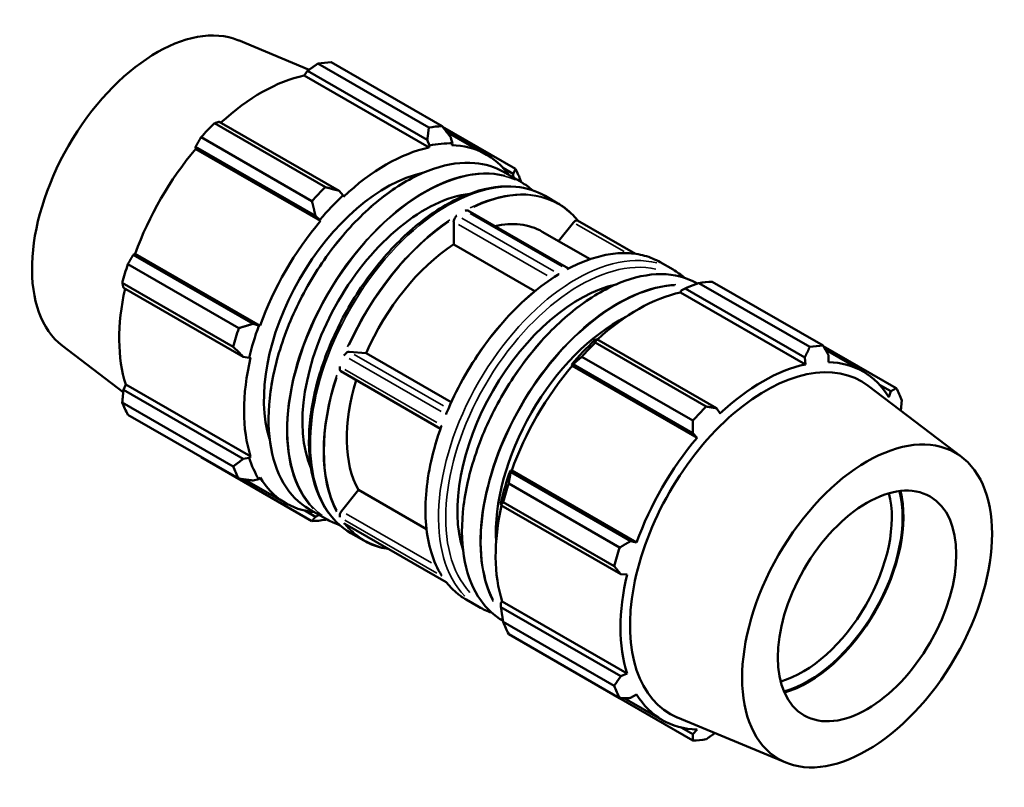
# Model space of a CAD drawing. Header units: inches. Extents: x -6.9 to 56.2, y -12.4 to 36.1.
# Tile 7 of 7: x 42.6 to 56.2, y 25.5 to 36.1. Entities that reach past the tile are written whole.
import ezdxf

# ---------------------------------------------------------------- set-up
doc = ezdxf.new("R2010")
doc.units = ezdxf.units.IN
doc.header["$MEASUREMENT"] = 0
doc.layers.add('Visible (ANSI)', color=7, linetype='Continuous', lineweight=50)
doc.layers.add('Visible Narrow (ANSI)', color=7, linetype='Continuous', lineweight=35)

msp = doc.modelspace()

# ---------------------------------------------------------------- linework, layer by layer
at = {"layer": 'Visible (ANSI)'}
for p, q in [((45.64, 35.818), (46.619, 35.411)), ((46.739, 35.496), (48.274, 34.612)), ((48.459, 34.63), (46.924, 35.514)), ((46.596, 35.395), (46.549, 35.33)), ((48.277, 34.335), (46.549, 35.33)), ((48.253, 34.441), (46.596, 35.395)), ((46.843, 33.788), (45.308, 34.671)), ((45.376, 34.692), (47.033, 33.738)), ((48.465, 34.622), (49.471, 34.042)), ((45.123, 34.477), (46.658, 33.593)), ((48.515, 34.558), (49.073, 34.236)), ((48.58, 34.472), (48.603, 34.393)), ((45.049, 34.347), (45.05, 34.315)), ((46.706, 33.393), (45.049, 34.347)), ((48.283, 34.362), (48.253, 34.441)), ((48.277, 34.335), (48.283, 34.362)), ((48.603, 34.393), (48.593, 34.366)), ((46.777, 33.32), (45.05, 34.315)), ((49.443, 33.971), (49.3, 34.054)), ((49.306, 33.999), (49.555, 33.855)), ((49.447, 33.917), (49.443, 33.971)), ((47.033, 33.738), (47.088, 33.674)), ((47.088, 33.674), (47.094, 33.654)), ((49.882, 33.667), (50.061, 33.564)), ((46.768, 33.336), (46.706, 33.393)), ((50.208, 32.662), (48.815, 33.464)), ((46.777, 33.32), (46.768, 33.336)), ((48.618, 33.31), (48.618, 32.997)), ((50.275, 33.299), (50.069, 33.042)), ((51.131, 32.866), (50.333, 33.326)), ((49.843, 33.172), (50.504, 32.791)), ((48.618, 32.997), (49.742, 32.35)), ((44.214, 32.867), (44.186, 32.852)), ((44.186, 32.852), (45.843, 31.898)), ((45.941, 31.872), (44.214, 32.867)), ((45.646, 31.839), (44.111, 32.723)), ((51.475, 32.75), (51.654, 32.647)), ((44.034, 32.466), (45.569, 31.582)), ((51.981, 32.458), (51.988, 32.454)), ((53.543, 31.578), (52.008, 32.462)), ((52.192, 32.48), (53.727, 31.596)), ((45.707, 31.442), (44.05, 32.396)), ((51.756, 32.332), (51.763, 32.358)), ((51.756, 32.332), (53.484, 31.337)), ((51.763, 32.358), (51.818, 32.388)), ((51.818, 32.388), (53.475, 31.434)), ((45.843, 31.898), (45.923, 31.873)), ((45.923, 31.873), (45.941, 31.872)), ((50.597, 31.685), (50.567, 31.67)), ((50.576, 31.638), (52.111, 30.754)), ((52.254, 30.731), (50.597, 31.685)), ((43.207, 31.593), (44.047, 30.953)), ((47.406, 31.491), (47.172, 31.512)), ((47.406, 31.491), (48.584, 30.813)), ((54.74, 31.009), (53.731, 31.589)), ((53.761, 31.537), (54.28, 31.238)), ((53.801, 31.367), (53.802, 31.465)), ((45.79, 31.426), (45.707, 31.442)), ((45.81, 31.43), (45.79, 31.426)), ((50.247, 31.333), (50.27, 31.34)), ((50.257, 31.317), (50.247, 31.333)), ((50.27, 31.34), (51.927, 30.386)), ((51.926, 30.559), (50.391, 31.443)), ((53.475, 31.434), (53.484, 31.337)), ((48.436, 30.448), (47.056, 31.243)), ((50.257, 31.317), (51.985, 30.322)), ((44.082, 31.058), (44.05, 30.985)), ((45.81, 30.063), (44.082, 31.058)), ((54.507, 31.055), (54.665, 30.965)), ((44.05, 30.985), (45.707, 30.031)), ((55.644, 30.057), (54.352, 31.041)), ((54.665, 30.965), (54.637, 30.882)), ((45.569, 29.926), (44.034, 30.81)), ((52.302, 30.656), (52.254, 30.731)), ((44.111, 30.641), (45.646, 29.757)), ((51.927, 30.386), (51.985, 30.322)), ((46.658, 29.17), (45.123, 30.053)), ((45.707, 30.031), (45.79, 30.044)), ((45.79, 30.044), (45.81, 30.063)), ((49.407, 29.845), (49.402, 29.869)), ((49.402, 29.869), (49.421, 29.868)), ((51.064, 28.891), (49.407, 29.845)), ((49.421, 29.868), (51.149, 28.873)), ((45.726, 29.746), (46.298, 29.417)), ((45.923, 29.751), (45.843, 29.731)), ((45.941, 29.773), (45.923, 29.751)), ((47.301, 29.601), (47.066, 29.309)), ((47.301, 29.601), (48.242, 29.058)), ((49.379, 29.689), (50.914, 28.805)), ((49.27, 29.422), (49.272, 29.389)), ((50.838, 28.548), (49.303, 29.432)), ((46.558, 29.315), (46.706, 29.23)), ((46.62, 29.335), (46.869, 29.191)), ((49.272, 29.389), (50.929, 28.435)), ((46.706, 29.23), (46.758, 29.255)), ((48.516, 28.325), (47.111, 29.134)), ((47.196, 29.003), (47.375, 28.9)), ((51.149, 28.873), (51.064, 28.891)), ((50.929, 28.435), (51.018, 28.432)), ((48.789, 28.086), (48.968, 27.983)), ((49.27, 28.04), (49.29, 28.059)), ((49.29, 28.059), (51.018, 27.064)), ((49.272, 27.978), (49.27, 28.04)), ((50.929, 27.024), (49.272, 27.978)), ((49.295, 27.794), (49.3, 27.792)), ((49.303, 27.777), (50.838, 26.893)), ((50.914, 26.723), (49.379, 27.607)), ((50.391, 27.02), (51.926, 26.136)), ((51.018, 27.064), (50.929, 27.024)), ((50.975, 26.723), (51.505, 26.418)), ((51.064, 26.724), (51.149, 26.774)), ((53.211, 25.832), (51.712, 26.455)), ((51.927, 26.223), (51.766, 26.316)), ((51.985, 26.289), (51.927, 26.223))]:
    msp.add_line(p, q, dxfattribs=at)
for centre, major_axis, start_param, end_param in [((44.514, 33.653), (1.22, 2.118), 0.074532, 3.06706), ((46.024, 32.784), (1.492, 2.591), 0.343502, 0.438029), ((45.958, 32.822), (-1.388, -2.41), 3.619624, 4.213542), ((46.024, 32.784), (-1.492, -2.591), 4.270492, 4.36502), ((47.559, 31.9), (1.492, 2.591), 0.343502, 0.438029), ((47.685, 31.827), (1.388, 2.41), 0.478032, 1.088897), ((47.685, 31.827), (1.403, 2.436), 0.303499, 0.478032), ((47.685, 31.827), (1.388, 2.41), 6.028497, 6.586684), ((45.958, 32.822), (-1.388, -2.41), 4.405023, 5.015888), ((47.685, 31.827), (-1.194, -2.073), 3.622704, 5.802074), ((47.559, 31.9), (1.492, 2.591), 5.841289, 5.935816), ((47.559, 31.9), (1.492, 2.591), 1.1289, 1.223427), ((48.218, 31.52), (-1.194, -2.073), 3.549797, 5.874981), ((47.685, 31.827), (-1.403, -2.436), 4.23049, 4.405023), ((48.667, 33.338), (-0.0349, -0.0605), 4.440986, 5.495853), ((48.78, 33.403), (0.0349, 0.0605), 0, 0.267535), ((47.685, 31.827), (1.388, 2.41), 1.26343, 1.874295), ((48.724, 31.229), (1.119, 1.943), 0, 0.486588), ((50.3, 33.264), (0.0349, 0.0605), 0.252196, 1.307063), ((48.724, 31.229), (-1.119, -1.943), 3.991773, 4.905539), ((46.024, 32.784), (-1.492, -2.591), 5.055891, 5.150418), ((50.361, 30.286), (-1.194, -2.073), 3.622704, 5.802074), ((51.292, 29.75), (1.492, 2.591), 0.343502, 0.438029), ((45.958, 32.822), (-1.388, -2.41), 5.207208, 5.801286), ((51.165, 29.823), (1.388, 2.41), 0.478032, 1.071949), ((47.685, 31.827), (-1.403, -2.436), 5.015888, 5.190421), ((50.893, 29.98), (-1.194, -2.073), 3.863192, 5.561586), ((47.559, 31.9), (1.492, 2.591), 1.914298, 2.008825), ((51.165, 29.823), (-1.403, -2.436), 4.23049, 4.405023), ((51.292, 29.75), (1.492, 2.591), 1.1289, 1.223427), ((47.147, 31.448), (0.0349, 0.0605), 0.259866, 1.314733), ((52.827, 28.866), (1.492, 2.591), 0.343502, 0.438029), ((47.685, 31.827), (1.388, 2.41), 2.048828, 2.659693), ((52.933, 28.805), (1.324, 2.299), 6.208653, 9.49931), ((52.893, 28.828), (-1.388, -2.41), 3.619624, 4.23049), ((52.893, 28.828), (1.388, 2.41), 5.975819, 6.586684), ((47.091, 31.303), (-0.0349, -0.0605), 5.488184, 6.283185), ((51.165, 29.823), (1.388, 2.41), 1.26343, 1.874295), ((48.724, 31.229), (-1.119, -1.943), 5.086745, 5.952736), ((52.827, 28.866), (1.492, 2.591), 5.841289, 5.935816), ((46.024, 32.784), (-1.492, -2.591), 5.841289, 5.935816), ((52.827, 28.866), (-1.492, -2.591), 4.270492, 4.36502), ((52.893, 28.828), (-1.388, -2.41), 4.405023, 5.015888), ((47.685, 31.827), (-1.403, -2.436), 5.801286, 5.975819), ((47.559, 31.9), (-1.492, -2.591), 5.841289, 5.935816), ((51.165, 29.823), (-1.403, -2.436), 5.015888, 5.190421), ((47.685, 31.827), (-1.388, -2.41), 5.975819, 6.537873), ((51.292, 29.75), (1.492, 2.591), 1.914298, 2.008825), ((53.444, 28.511), (-0.871, -1.513), 0.535413, 2.60618), ((53.518, 28.468), (0.924, 1.604), 3.669443, 5.755335), ((53.518, 28.468), (0.932, 1.619), 3.676098, 5.74868), ((47.091, 29.274), (-0.0349, -0.0605), 4.448656, 5.503523), ((51.165, 29.823), (1.388, 2.41), 2.065615, 2.659693), ((47.559, 31.9), (-1.492, -2.591), 0.343502, 0.438029), ((52.827, 28.866), (-1.492, -2.591), 5.055891, 5.150418), ((52.893, 28.828), (-1.388, -2.41), 5.190421, 5.801286), ((51.292, 29.75), (-1.492, -2.591), 5.841289, 5.935816), ((52.827, 28.866), (-1.492, -2.591), 5.841289, 5.935816), ((52.893, 28.828), (-1.388, -2.41), 5.975819, 6.586684), ((52.827, 28.866), (-1.492, -2.591), 0.343502, 0.438029)]:
    msp.add_ellipse(centre, major_axis=major_axis, ratio=0.578093, start_param=start_param, end_param=end_param, dxfattribs=at)
for major_axis in [(1.22, 2.118), (0.871, 1.513)]:
    msp.add_ellipse((54.336, 27.997), major_axis=major_axis, ratio=0.578093, dxfattribs=at)
for points, weights in [([(46.596, 35.395), (46.666, 35.445), (46.739, 35.496)], [1.00168458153, 1.00125069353, 1]), ([(45.308, 34.671), (45.342, 34.682), (45.376, 34.692)], [1, 1.00125069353, 1.00168458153]), ([(48.253, 34.441), (48.265, 34.524), (48.274, 34.612)], [1.00541908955, 1.01033512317, 1.01444639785]), ([(48.459, 34.63), (48.522, 34.549), (48.58, 34.472)], [1.01444639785, 1.01033512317, 1.00541908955]), ([(45.049, 34.347), (45.085, 34.411), (45.123, 34.477)], [1.00168458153, 1.00125069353, 1]), ([(49.443, 33.971), (49.458, 34.006), (49.471, 34.042)], [1.00541908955, 1.01033512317, 1.01444639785]), ([(46.843, 33.788), (46.94, 33.762), (47.033, 33.738)], [1.01444639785, 1.01033512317, 1.00541908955]), ([(49.548, 33.873), (49.549, 33.866), (49.55, 33.858)], [1.01444639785, 1.01414665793, 1.0138426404]), ([(46.706, 33.393), (46.683, 33.49), (46.658, 33.593)], [1.00541908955, 1.01033512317, 1.01444639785]), ([(44.111, 32.723), (44.149, 32.789), (44.186, 32.852)], [1, 1.00125069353, 1.00168458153]), ([(44.05, 32.396), (44.042, 32.431), (44.034, 32.466)], [1.00168458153, 1.00125069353, 1]), ([(51.818, 32.388), (51.91, 32.425), (52.008, 32.462)], [1.00541908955, 1.01033512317, 1.01444639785]), ([(45.646, 31.839), (45.747, 31.869), (45.843, 31.898)], [1.01444639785, 1.01033512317, 1.00541908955]), ([(50.576, 31.638), (50.586, 31.662), (50.597, 31.685)], [1.01444639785, 1.01033512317, 1.00541908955]), ([(45.707, 31.442), (45.641, 31.51), (45.569, 31.582)], [1.00541908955, 1.01033512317, 1.01444639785]), ([(53.475, 31.434), (53.509, 31.504), (53.543, 31.578)], [1.00168458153, 1.00125069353, 1]), ([(53.727, 31.596), (53.766, 31.529), (53.802, 31.465)], [1, 1.00125069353, 1.00168458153]), ([(50.27, 31.34), (50.329, 31.391), (50.391, 31.443)], [1.00541908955, 1.01033512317, 1.01444639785]), ([(44.034, 30.81), (44.042, 30.9), (44.05, 30.985)], [1, 1.00125069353, 1.00168458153]), ([(54.665, 30.965), (54.702, 30.986), (54.74, 31.009)], [1.00168458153, 1.00125069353, 1]), ([(54.816, 30.839), (54.81, 30.767), (54.803, 30.697)], [1, 1.00101484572, 1.00149189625]), ([(52.111, 30.754), (52.184, 30.742), (52.254, 30.731)], [1, 1.00125069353, 1.00168458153]), ([(51.927, 30.386), (51.927, 30.471), (51.926, 30.559)], [1.00168458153, 1.00125069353, 1]), ([(45.123, 30.053), (45.121, 30.057), (45.119, 30.06)], [1, 1.00006304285, 1.00012401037]), ([(45.569, 29.926), (45.641, 29.979), (45.707, 30.031)], [1.01444639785, 1.01033512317, 1.00541908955]), ([(49.379, 29.689), (49.392, 29.769), (49.407, 29.845)], [1.01444639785, 1.01033512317, 1.00541908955]), ([(45.843, 29.731), (45.747, 29.743), (45.646, 29.757)], [1.00541908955, 1.01033512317, 1.01444639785]), ([(49.272, 29.389), (49.286, 29.411), (49.303, 29.432)], [1.00541908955, 1.01033512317, 1.01444639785]), ([(46.658, 29.17), (46.683, 29.2), (46.706, 29.23)], [1.01444639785, 1.01033512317, 1.00541908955]), ([(46.863, 29.195), (46.853, 29.191), (46.843, 29.187)], [1.01358630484, 1.01402066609, 1.01444639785]), ([(50.914, 28.805), (50.991, 28.849), (51.064, 28.891)], [1, 1.00125069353, 1.00168458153]), ([(50.929, 28.435), (50.884, 28.49), (50.838, 28.548)], [1.00168458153, 1.00125069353, 1]), ([(49.303, 27.777), (49.286, 27.88), (49.272, 27.978)], [1.01444639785, 1.01033512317, 1.00541908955]), ([(50.391, 27.02), (50.388, 27.024), (50.385, 27.028)], [1.01444639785, 1.01423811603, 1.01402776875]), ([(50.838, 26.893), (50.884, 26.959), (50.929, 27.024)], [1, 1.00125069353, 1.00168458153]), ([(51.064, 26.724), (50.991, 26.723), (50.914, 26.723)], [1.00168458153, 1.00125069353, 1]), ([(51.926, 26.136), (51.927, 26.18), (51.927, 26.223)], [1, 1.00125069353, 1.00168458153]), ([(52.232, 26.239), (52.173, 26.197), (52.111, 26.154)], [1.00152580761, 1.00105166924, 1])]:
    msp.add_rational_spline(points, weights, degree=2, dxfattribs=at)
for points, knots in [([(46.62, 29.335), (46.476, 29.418), (46.356, 29.54), (46.172, 29.853), (46.109, 30.044), (46.049, 30.473), (46.051, 30.713), (46.12, 31.215), (46.187, 31.479), (46.378, 32.003), (46.503, 32.264), (46.797, 32.756), (46.967, 32.988), (47.335, 33.399), (47.532, 33.578), (47.936, 33.866), (48.142, 33.975), (48.54, 34.11), (48.733, 34.137), (49.054, 34.108), (49.188, 34.067), (49.306, 33.999)], [3.925057, 3.925057, 3.925057, 3.925057, 4.243205, 4.243205, 4.562684, 4.562684, 4.88311, 4.88311, 5.203584, 5.203584, 5.523976, 5.523976, 5.844337, 5.844337, 6.16474, 6.16474, 6.485227, 6.485227, 6.805584, 6.805584, 7.06665, 7.06665, 7.06665, 7.06665]), ([(47.196, 29.003), (47.052, 29.086), (46.931, 29.207), (46.742, 29.514), (46.677, 29.702), (46.608, 30.129), (46.607, 30.369), (46.67, 30.873), (46.735, 31.137), (46.923, 31.663), (47.046, 31.924), (47.338, 32.418), (47.507, 32.65), (47.874, 33.064), (48.072, 33.245), (48.479, 33.536), (48.687, 33.647), (49.095, 33.784), (49.293, 33.811), (49.624, 33.78), (49.761, 33.737), (49.882, 33.667)], [3.925057, 3.925057, 3.925057, 3.925057, 4.229528, 4.229528, 4.544087, 4.544087, 4.867575, 4.867575, 5.191854, 5.191854, 5.5154, 5.5154, 5.838658, 5.838658, 6.162278, 6.162278, 6.486624, 6.486624, 6.809617, 6.809617, 7.06665, 7.06665, 7.06665, 7.06665]), ([(50.061, 33.564), (50.082, 33.552), (50.102, 33.539), (50.142, 33.512), (50.161, 33.497), (50.199, 33.467), (50.217, 33.451), (50.253, 33.417), (50.27, 33.399), (50.303, 33.363), (50.319, 33.344), (50.334, 33.325)], [0.7834645, 0.7834645, 0.7834645, 0.7834645, 0.8295839, 0.8295839, 0.8757034, 0.8757034, 0.9218229, 0.9218229, 0.9679424, 0.9679424, 1.0131418, 1.0131418, 1.0131418, 1.0131418]), ([(48.66, 33.398), (48.66, 33.398), (48.66, 33.398), (48.656, 33.393), (48.652, 33.387), (48.646, 33.378), (48.645, 33.376), (48.643, 33.374)], [-0.4142457, -0.4142457, -0.4142457, -0.4142457, -0.4136007, -0.4136007, -0.3371729, -0.3371729, -0.3035364, -0.3035364, -0.3035364, -0.3035364]), ([(48.804, 33.467), (48.803, 33.467), (48.801, 33.467), (48.793, 33.467), (48.785, 33.467), (48.776, 33.464), (48.776, 33.464), (48.776, 33.464)], [-0.1010601, -0.1010601, -0.1010601, -0.1010601, -0.0740283, -0.0740283, 0, 0, 0.0005907, 0.0005907, 0.0005907, 0.0005907]), ([(50.333, 33.326), (50.332, 33.326), (50.331, 33.326), (50.328, 33.327), (50.327, 33.327), (50.325, 33.327)], [-0.36561777, -0.36561777, -0.36561777, -0.36561777, -0.3400401, -0.3400401, -0.30413531, -0.30413531, -0.30413531, -0.30413531]), ([(51.475, 32.75), (51.408, 32.788), (51.335, 32.819), (51.182, 32.861), (51.101, 32.873), (50.933, 32.878), (50.845, 32.872), (50.666, 32.841), (50.574, 32.816), (50.388, 32.75), (50.293, 32.707), (50.199, 32.657)], [5.4997209, 5.4997209, 5.4997209, 5.4997209, 5.6490276, 5.6490276, 5.7983343, 5.7983343, 5.9476411, 5.9476411, 6.0969478, 6.0969478, 6.2462545, 6.2462545, 6.2462545, 6.2462545]), ([(50.058, 32.576), (49.934, 32.499), (49.812, 32.41), (49.572, 32.206), (49.455, 32.093), (49.231, 31.846), (49.123, 31.713), (48.923, 31.432), (48.83, 31.284), (48.661, 30.98), (48.585, 30.823), (48.52, 30.665)], [0.0372276, 0.0372276, 0.0372276, 0.0372276, 0.2315566, 0.2315566, 0.4258856, 0.4258856, 0.6202146, 0.6202146, 0.8145436, 0.8145436, 1.0088726, 1.0088726, 1.0088726, 1.0088726]), ([(51.981, 32.458), (51.837, 32.541), (51.671, 32.584), (51.308, 32.586), (51.112, 32.544), (50.71, 32.381), (50.504, 32.259), (50.104, 31.947), (49.909, 31.757), (49.552, 31.328), (49.389, 31.089), (49.111, 30.588), (48.996, 30.324), (48.825, 29.8), (48.769, 29.539), (48.722, 29.046), (48.732, 28.813), (48.815, 28.4), (48.889, 28.22), (49.075, 27.957), (49.177, 27.862), (49.295, 27.794)], [5.499721, 5.499721, 5.499721, 5.499721, 5.817869, 5.817869, 6.137348, 6.137348, 6.457774, 6.457774, 6.778248, 6.778248, 7.098639, 7.098639, 7.419001, 7.419001, 7.739404, 7.739404, 8.059891, 8.059891, 8.380248, 8.380248, 8.641314, 8.641314, 8.641314, 8.641314]), ([(50.075, 32.583), (50.074, 32.583), (50.074, 32.583), (50.068, 32.581), (50.063, 32.579), (50.058, 32.576)], [-0.4142457, -0.4142457, -0.4142457, -0.4142457, -0.4136007, -0.4136007, -0.35724869, -0.35724869, -0.35724869, -0.35724869]), ([(50.199, 32.657), (50.196, 32.655), (50.193, 32.653), (50.19, 32.65), (50.19, 32.65), (50.19, 32.65)], [-0.04930296, -0.04930296, -0.04930296, -0.04930296, 0, 0, 0.00059072, 0.00059072, 0.00059072, 0.00059072]), ([(47.122, 31.483), (47.121, 31.481), (47.119, 31.479), (47.112, 31.471), (47.106, 31.465), (47.1, 31.458), (47.1, 31.458), (47.1, 31.458)], [-0.1010409, -0.1010409, -0.1010409, -0.1010409, -0.074127, -0.074127, 0, 0, 0.0006168, 0.0006168, 0.0006168, 0.0006168]), ([(47.042, 31.308), (47.042, 31.308), (47.042, 31.308), (47.041, 31.299), (47.041, 31.291), (47.042, 31.281), (47.042, 31.278), (47.042, 31.275)], [-0.4157709, -0.4157709, -0.4157709, -0.4157709, -0.4150896, -0.4150896, -0.3400759, -0.3400759, -0.3041432, -0.3041432, -0.3041432, -0.3041432]), ([(48.52, 30.665), (48.517, 30.659), (48.515, 30.651), (48.514, 30.643), (48.514, 30.643), (48.514, 30.643)], [-0.06092086, -0.06092086, -0.06092086, -0.06092086, 0, 0, 0.00061683, 0.00061683, 0.00061683, 0.00061683]), ([(48.447, 30.477), (48.389, 30.318), (48.342, 30.158), (48.271, 29.843), (48.248, 29.688), (48.224, 29.39), (48.224, 29.247), (48.249, 28.976), (48.273, 28.849), (48.345, 28.616), (48.393, 28.51), (48.451, 28.417)], [1.0854485, 1.0854485, 1.0854485, 1.0854485, 1.2804718, 1.2804718, 1.475495, 1.475495, 1.6705183, 1.6705183, 1.8655415, 1.8655415, 2.0605648, 2.0605648, 2.0605648, 2.0605648]), ([(48.456, 30.494), (48.456, 30.494), (48.456, 30.494), (48.452, 30.488), (48.449, 30.483), (48.447, 30.477)], [-0.41577092, -0.41577092, -0.41577092, -0.41577092, -0.41508964, -0.41508964, -0.34887858, -0.34887858, -0.34887858, -0.34887858]), ([(47.042, 29.245), (47.042, 29.243), (47.042, 29.241), (47.041, 29.234), (47.041, 29.229), (47.042, 29.225), (47.042, 29.225), (47.042, 29.225)], [-0.1010406, -0.1010406, -0.1010406, -0.1010406, -0.0741287, -0.0741287, 0, 0, 0.0006173, 0.0006173, 0.0006173, 0.0006173]), ([(47.1, 29.143), (47.1, 29.143), (47.1, 29.143), (47.103, 29.139), (47.107, 29.136), (47.111, 29.134)], [-0.41575496, -0.41575496, -0.41575496, -0.41575496, -0.41507427, -0.41507427, -0.36561777, -0.36561777, -0.36561777, -0.36561777]), ([(47.719, 28.784), (47.676, 28.79), (47.633, 28.799), (47.515, 28.831), (47.443, 28.861), (47.375, 28.9)], [3.6953798, 3.6953798, 3.6953798, 3.6953798, 3.7757504, 3.7757504, 3.9250571, 3.9250571, 3.9250571, 3.9250571]), ([(48.451, 28.417), (48.453, 28.415), (48.454, 28.413), (48.456, 28.411), (48.456, 28.411), (48.456, 28.411)], [-0.02480285, -0.02480285, -0.02480285, -0.02480285, 0, 0, 0.00061731, 0.00061731, 0.00061731, 0.00061731]), ([(48.514, 28.328), (48.514, 28.328), (48.514, 28.328), (48.515, 28.327), (48.515, 28.327), (48.515, 28.326)], [-0.41575496, -0.41575496, -0.41575496, -0.41575496, -0.41507427, -0.41507427, -0.39353956, -0.39353956, -0.39353956, -0.39353956]), ([(48.515, 28.326), (48.531, 28.306), (48.547, 28.287), (48.58, 28.25), (48.598, 28.233), (48.633, 28.199), (48.651, 28.183), (48.689, 28.152), (48.709, 28.138), (48.748, 28.11), (48.769, 28.098), (48.789, 28.086)], [2.1275308, 2.1275308, 2.1275308, 2.1275308, 2.1736503, 2.1736503, 2.2197697, 2.2197697, 2.2658892, 2.2658892, 2.3120087, 2.3120087, 2.3581282, 2.3581282, 2.3581282, 2.3581282])]:
    msp.add_open_spline(points, degree=3, knots=knots, dxfattribs=at)
for points in [[(49.555, 33.855), (49.609, 33.824), (49.66, 33.787), (49.707, 33.745)], [(51.81, 32.535), (51.761, 32.577), (51.709, 32.615), (51.654, 32.647)], [(47.041, 29.115), (46.981, 29.135), (46.923, 29.16), (46.869, 29.191)], [(48.968, 27.983), (49.024, 27.951), (49.082, 27.925), (49.143, 27.904)]]:
    msp.add_open_spline(points, degree=3, dxfattribs=at)
at = {"layer": 'Visible Narrow (ANSI)'}
for p, q in [((50.119, 32.691), (48.847, 33.424)), ((49.912, 32.565), (48.686, 33.271)), ((50.004, 32.624), (48.731, 33.357)), ((50.974, 32.897), (50.312, 33.278)), ((47.241, 31.473), (48.475, 30.762)), ((48.443, 30.684), (47.171, 31.417)), ((47.113, 31.268), (48.386, 30.535)), ((48.386, 28.452), (47.113, 29.185)), ((47.132, 29.272), (48.312, 28.592)), ((48.443, 28.369), (47.171, 29.102))]:
    msp.add_line(p, q, dxfattribs=at)
for centre, major_axis, start_param, end_param in [((47.963, 31.667), (1.343, 2.332), 0.15708, 2.984513), ((48.218, 31.52), (1.339, 2.325), 0.062013, 3.079579), ((48.212, 31.523), (-1.343, -2.332), 3.298672, 6.126106), ((48.539, 31.335), (1.343, 2.332), 0.15708, 2.984513), ((48.718, 31.232), (1.343, 2.332), 0.037653, 0.715416), ((48.724, 31.229), (1.339, 2.325), 6.110101, 6.976001), ((48.718, 31.232), (1.343, 2.332), 0.86318, 1.750947), ((48.724, 31.229), (-1.339, -2.325), 4.015706, 4.881606), ((50.311, 30.315), (1.343, 2.332), 0.15708, 2.984513), ((50.132, 30.418), (1.343, 2.332), 0.037653, 0.715416), ((50.361, 30.286), (-1.308, -2.271), 3.319175, 6.105603), ((50.638, 30.126), (-1.343, -2.332), 3.298672, 6.126106), ((50.132, 30.418), (1.343, 2.332), 0.86318, 1.750947), ((50.888, 29.983), (1.343, 2.332), 0.349009, 2.79084), ((50.893, 29.98), (-1.339, -2.325), 3.502294, 5.920721), ((48.718, 31.232), (-1.343, -2.332), 5.05197, 5.939737), ((48.724, 31.229), (-1.339, -2.325), 5.062903, 5.928804), ((50.132, 30.418), (-1.343, -2.332), 5.05197, 5.939737), ((48.718, 31.232), (-1.343, -2.332), 6.061514, 6.271518), ((48.724, 31.229), (-1.339, -2.325), 6.087521, 6.47885), ((50.132, 30.418), (-1.343, -2.332), 6.061514, 6.271518)]:
    msp.add_ellipse(centre, major_axis=major_axis, ratio=0.578093, start_param=start_param, end_param=end_param, dxfattribs=at)

doc.saveas('drawing.dxf')
